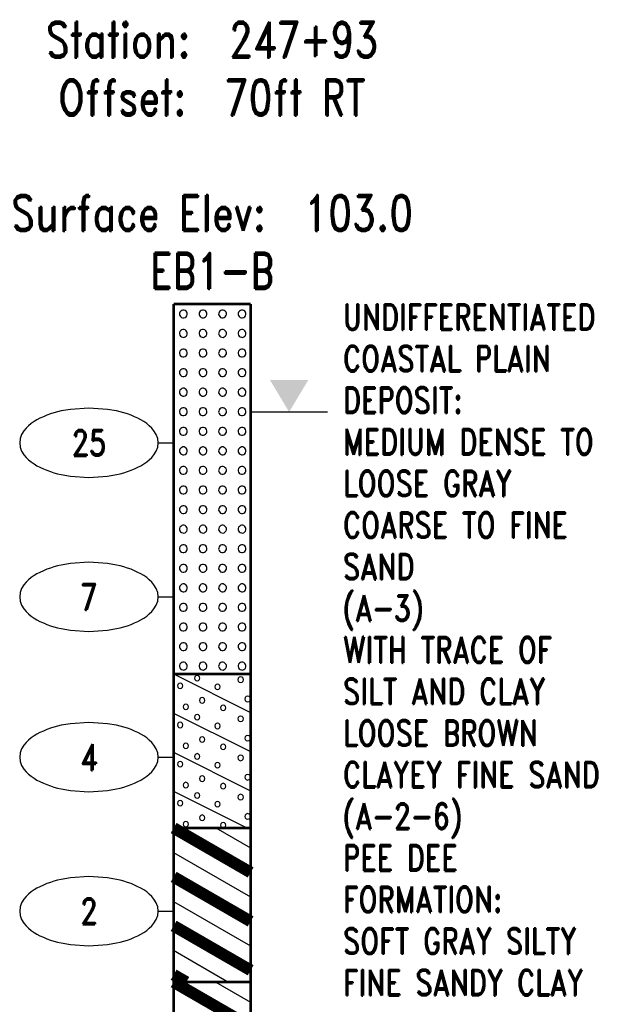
# Model space of a CAD drawing. Extents: x -12 to 875, y 346 to 518.
# Tile 2 of 10: x -12 to 25, y 455 to 518. Entities that reach past the tile are written whole.
import ezdxf
from ezdxf.enums import TextEntityAlignment as Align

# ---------------------------------------------------------------- set-up
doc = ezdxf.new("R2010")
doc.units = 0
doc.linetypes.add('Solid', pattern=[0])
doc.layers.get('0').update_dxf_attribs({"linetype": 'Solid'})
doc.layers.add('EB1-B', color=6, linetype='Solid')
doc.styles.add('ROMAND', font='romand', dxfattribs={"height": 1})

# ---------------------------------------------------------------- blocks, each defined once
blk = doc.blocks.new('DGRFC_NCLEV2')
at = {"color": 7, "linetype": 'Solid'}
blk.add_lwpolyline([(-0.06, 0), (0.06, 0)], dxfattribs=at)
at = {"color": 7}
blk.add_solid([(0, 0), (0.03, 0.05), (0, 0), (-0.03, 0.05)], dxfattribs=at)
blk = doc.blocks.new('DGRFC_NCDOT$NVALUE$ELLIPS')
at = {"color": 7, "linetype": 'Solid'}
blk.add_lwpolyline([(0, -2.5), (1.337, -2.407), (1.998, -2.292), (2.262, -2.231), (2.524, -2.16), (2.783, -2.078), (3.038, -1.985), (3.289, -1.882), (3.536, -1.768), (3.755, -1.657), (3.965, -1.529), (4.165, -1.386), (4.353, -1.227), (4.528, -1.054), (4.689, -0.869), (4.858, -0.606), (4.964, -0.311), (5, 0), (4.964, 0.311), (4.858, 0.606), (4.689, 0.869), (4.528, 1.054), (4.353, 1.227), (4.165, 1.386), (3.965, 1.529), (3.755, 1.657), (3.536, 1.768), (3.289, 1.882), (3.038, 1.985), (2.783, 2.078), (2.524, 2.16), (2.262, 2.231), (1.998, 2.292), (1.337, 2.407), (0, 2.5), (-1.337, 2.407), (-1.998, 2.292), (-2.262, 2.231), (-2.524, 2.16), (-2.783, 2.078), (-3.038, 1.985), (-3.289, 1.882), (-3.536, 1.768), (-3.755, 1.657), (-3.965, 1.529), (-4.165, 1.386), (-4.353, 1.227), (-4.528, 1.054), (-4.689, 0.869), (-4.858, 0.606), (-4.964, 0.311), (-5, 0), (-4.964, -0.311), (-4.858, -0.606), (-4.689, -0.869), (-4.528, -1.054), (-4.353, -1.227), (-4.165, -1.386), (-3.965, -1.529), (-3.755, -1.657), (-3.536, -1.768), (-3.289, -1.882), (-3.038, -1.985), (-2.783, -2.078), (-2.524, -2.16), (-2.262, -2.231), (-1.998, -2.292), (-1.337, -2.407), (0, -2.5)], dxfattribs=at)

msp = doc.modelspace()

# ---------------------------------------------------------------- linework, layer by layer
at = {"layer": 'EB1-B', "color": 7, "linetype": 'Solid', "const_width": 0.178}
for points in [[(-2.5, 500), (-2.5, 476)], [(-2.5, 500), (2.5, 500)], [(2.5, 476), (2.5, 500)], [(-2.5, 476), (2.5, 476)], [(-2.5, 476), (-2.5, 466)], [(2.5, 466), (2.5, 476)], [(-2.5, 466), (2.5, 466)], [(-2.5, 466), (-2.5, 456)], [(2.5, 456), (2.5, 466)], [(-2.5, 456), (2.5, 456)], [(-2.5, 456), (-2.5, 406)], [(2.5, 406), (2.5, 456)]]:
    msp.add_lwpolyline(points, dxfattribs=at)
at = {"layer": 'EB1-B', "color": 2, "linetype": 'Solid'}
for points in [[(-1.611, 499.365), (-1.614, 499.405), (-1.638, 499.48), (-1.684, 499.544), (-1.748, 499.591), (-1.823, 499.616), (-1.902, 499.616), (-1.978, 499.593), (-2.042, 499.547), (-2.09, 499.484), (-2.115, 499.409), (-2.117, 499.33), (-2.094, 499.254), (-2.049, 499.189), (-1.986, 499.141), (-1.911, 499.115), (-1.832, 499.113), (-1.756, 499.135), (-1.691, 499.18), (-1.642, 499.242), (-1.615, 499.317), (-1.611, 499.365)], [(-0.341, 499.365), (-0.344, 499.405), (-0.368, 499.48), (-0.414, 499.544), (-0.478, 499.591), (-0.553, 499.616), (-0.632, 499.616), (-0.708, 499.593), (-0.772, 499.547), (-0.82, 499.484), (-0.845, 499.409), (-0.847, 499.33), (-0.824, 499.254), (-0.779, 499.189), (-0.716, 499.141), (-0.641, 499.115), (-0.562, 499.113), (-0.486, 499.135), (-0.421, 499.18), (-0.372, 499.242), (-0.345, 499.317), (-0.341, 499.365)], [(0.929, 499.365), (0.926, 499.405), (0.902, 499.48), (0.856, 499.544), (0.792, 499.591), (0.717, 499.616), (0.638, 499.616), (0.562, 499.593), (0.498, 499.547), (0.45, 499.484), (0.425, 499.409), (0.423, 499.33), (0.446, 499.254), (0.491, 499.189), (0.554, 499.141), (0.629, 499.115), (0.708, 499.113), (0.784, 499.135), (0.849, 499.18), (0.898, 499.242), (0.925, 499.317), (0.929, 499.365)], [(2.199, 499.365), (2.196, 499.405), (2.172, 499.48), (2.126, 499.544), (2.062, 499.591), (1.987, 499.616), (1.908, 499.616), (1.832, 499.593), (1.768, 499.547), (1.72, 499.484), (1.695, 499.409), (1.693, 499.33), (1.716, 499.254), (1.761, 499.189), (1.824, 499.141), (1.899, 499.115), (1.978, 499.113), (2.054, 499.135), (2.119, 499.18), (2.168, 499.242), (2.195, 499.317), (2.199, 499.365)], [(-1.611, 498.095), (-1.614, 498.135), (-1.638, 498.21), (-1.684, 498.274), (-1.748, 498.321), (-1.823, 498.346), (-1.902, 498.346), (-1.978, 498.323), (-2.042, 498.277), (-2.09, 498.214), (-2.115, 498.139), (-2.117, 498.06), (-2.094, 497.984), (-2.049, 497.919), (-1.986, 497.871), (-1.911, 497.845), (-1.832, 497.843), (-1.756, 497.865), (-1.691, 497.91), (-1.642, 497.972), (-1.615, 498.047), (-1.611, 498.095)], [(-0.341, 498.095), (-0.344, 498.135), (-0.368, 498.21), (-0.414, 498.274), (-0.478, 498.321), (-0.553, 498.346), (-0.632, 498.346), (-0.708, 498.323), (-0.772, 498.277), (-0.82, 498.214), (-0.845, 498.139), (-0.847, 498.06), (-0.824, 497.984), (-0.779, 497.919), (-0.716, 497.871), (-0.641, 497.845), (-0.562, 497.843), (-0.486, 497.865), (-0.421, 497.91), (-0.372, 497.972), (-0.345, 498.047), (-0.341, 498.095)], [(0.929, 498.095), (0.926, 498.135), (0.902, 498.21), (0.856, 498.274), (0.792, 498.321), (0.717, 498.346), (0.638, 498.346), (0.562, 498.323), (0.498, 498.277), (0.45, 498.214), (0.425, 498.139), (0.423, 498.06), (0.446, 497.984), (0.491, 497.919), (0.554, 497.871), (0.629, 497.845), (0.708, 497.843), (0.784, 497.865), (0.849, 497.91), (0.898, 497.972), (0.925, 498.047), (0.929, 498.095)], [(2.199, 498.095), (2.196, 498.135), (2.172, 498.21), (2.126, 498.274), (2.062, 498.321), (1.987, 498.346), (1.908, 498.346), (1.832, 498.323), (1.768, 498.277), (1.72, 498.214), (1.695, 498.139), (1.693, 498.06), (1.716, 497.984), (1.761, 497.919), (1.824, 497.871), (1.899, 497.845), (1.978, 497.843), (2.054, 497.865), (2.119, 497.91), (2.168, 497.972), (2.195, 498.047), (2.199, 498.095)], [(-1.611, 496.825), (-1.614, 496.865), (-1.638, 496.94), (-1.684, 497.004), (-1.748, 497.051), (-1.823, 497.076), (-1.902, 497.076), (-1.978, 497.053), (-2.042, 497.007), (-2.09, 496.944), (-2.115, 496.869), (-2.117, 496.79), (-2.094, 496.714), (-2.049, 496.649), (-1.986, 496.601), (-1.911, 496.575), (-1.832, 496.573), (-1.756, 496.595), (-1.691, 496.64), (-1.642, 496.702), (-1.615, 496.777), (-1.611, 496.825)], [(-0.341, 496.825), (-0.344, 496.865), (-0.368, 496.94), (-0.414, 497.004), (-0.478, 497.051), (-0.553, 497.076), (-0.632, 497.076), (-0.708, 497.053), (-0.772, 497.007), (-0.82, 496.944), (-0.845, 496.869), (-0.847, 496.79), (-0.824, 496.714), (-0.779, 496.649), (-0.716, 496.601), (-0.641, 496.575), (-0.562, 496.573), (-0.486, 496.595), (-0.421, 496.64), (-0.372, 496.702), (-0.345, 496.777), (-0.341, 496.825)], [(0.929, 496.825), (0.926, 496.865), (0.902, 496.94), (0.856, 497.004), (0.792, 497.051), (0.717, 497.076), (0.638, 497.076), (0.562, 497.053), (0.498, 497.007), (0.45, 496.944), (0.425, 496.869), (0.423, 496.79), (0.446, 496.714), (0.491, 496.649), (0.554, 496.601), (0.629, 496.575), (0.708, 496.573), (0.784, 496.595), (0.849, 496.64), (0.898, 496.702), (0.925, 496.777), (0.929, 496.825)], [(2.199, 496.825), (2.196, 496.865), (2.172, 496.94), (2.126, 497.004), (2.062, 497.051), (1.987, 497.076), (1.908, 497.076), (1.832, 497.053), (1.768, 497.007), (1.72, 496.944), (1.695, 496.869), (1.693, 496.79), (1.716, 496.714), (1.761, 496.649), (1.824, 496.601), (1.899, 496.575), (1.978, 496.573), (2.054, 496.595), (2.119, 496.64), (2.168, 496.702), (2.195, 496.777), (2.199, 496.825)], [(-1.611, 495.555), (-1.614, 495.595), (-1.638, 495.67), (-1.684, 495.734), (-1.748, 495.781), (-1.823, 495.806), (-1.902, 495.806), (-1.978, 495.783), (-2.042, 495.737), (-2.09, 495.674), (-2.115, 495.599), (-2.117, 495.52), (-2.094, 495.444), (-2.049, 495.379), (-1.986, 495.331), (-1.911, 495.305), (-1.832, 495.303), (-1.756, 495.325), (-1.691, 495.37), (-1.642, 495.432), (-1.615, 495.507), (-1.611, 495.555)], [(-0.341, 495.555), (-0.344, 495.595), (-0.368, 495.67), (-0.414, 495.734), (-0.478, 495.781), (-0.553, 495.806), (-0.632, 495.806), (-0.708, 495.783), (-0.772, 495.737), (-0.82, 495.674), (-0.845, 495.599), (-0.847, 495.52), (-0.824, 495.444), (-0.779, 495.379), (-0.716, 495.331), (-0.641, 495.305), (-0.562, 495.303), (-0.486, 495.325), (-0.421, 495.37), (-0.372, 495.432), (-0.345, 495.507), (-0.341, 495.555)], [(0.929, 495.555), (0.926, 495.595), (0.902, 495.67), (0.856, 495.734), (0.792, 495.781), (0.717, 495.806), (0.638, 495.806), (0.562, 495.783), (0.498, 495.737), (0.45, 495.674), (0.425, 495.599), (0.423, 495.52), (0.446, 495.444), (0.491, 495.379), (0.554, 495.331), (0.629, 495.305), (0.708, 495.303), (0.784, 495.325), (0.849, 495.37), (0.898, 495.432), (0.925, 495.507), (0.929, 495.555)], [(2.199, 495.555), (2.196, 495.595), (2.172, 495.67), (2.126, 495.734), (2.062, 495.781), (1.987, 495.806), (1.908, 495.806), (1.832, 495.783), (1.768, 495.737), (1.72, 495.674), (1.695, 495.599), (1.693, 495.52), (1.716, 495.444), (1.761, 495.379), (1.824, 495.331), (1.899, 495.305), (1.978, 495.303), (2.054, 495.325), (2.119, 495.37), (2.168, 495.432), (2.195, 495.507), (2.199, 495.555)], [(-1.611, 494.285), (-1.614, 494.325), (-1.638, 494.4), (-1.684, 494.464), (-1.748, 494.511), (-1.823, 494.536), (-1.902, 494.536), (-1.978, 494.513), (-2.042, 494.467), (-2.09, 494.404), (-2.115, 494.329), (-2.117, 494.25), (-2.094, 494.174), (-2.049, 494.109), (-1.986, 494.061), (-1.911, 494.035), (-1.832, 494.033), (-1.756, 494.055), (-1.691, 494.1), (-1.642, 494.162), (-1.615, 494.237), (-1.611, 494.285)], [(-0.341, 494.285), (-0.344, 494.325), (-0.368, 494.4), (-0.414, 494.464), (-0.478, 494.511), (-0.553, 494.536), (-0.632, 494.536), (-0.708, 494.513), (-0.772, 494.467), (-0.82, 494.404), (-0.845, 494.329), (-0.847, 494.25), (-0.824, 494.174), (-0.779, 494.109), (-0.716, 494.061), (-0.641, 494.035), (-0.562, 494.033), (-0.486, 494.055), (-0.421, 494.1), (-0.372, 494.162), (-0.345, 494.237), (-0.341, 494.285)], [(0.929, 494.285), (0.926, 494.325), (0.902, 494.4), (0.856, 494.464), (0.792, 494.511), (0.717, 494.536), (0.638, 494.536), (0.562, 494.513), (0.498, 494.467), (0.45, 494.404), (0.425, 494.329), (0.423, 494.25), (0.446, 494.174), (0.491, 494.109), (0.554, 494.061), (0.629, 494.035), (0.708, 494.033), (0.784, 494.055), (0.849, 494.1), (0.898, 494.162), (0.925, 494.237), (0.929, 494.285)], [(2.199, 494.285), (2.196, 494.325), (2.172, 494.4), (2.126, 494.464), (2.062, 494.511), (1.987, 494.536), (1.908, 494.536), (1.832, 494.513), (1.768, 494.467), (1.72, 494.404), (1.695, 494.329), (1.693, 494.25), (1.716, 494.174), (1.761, 494.109), (1.824, 494.061), (1.899, 494.035), (1.978, 494.033), (2.054, 494.055), (2.119, 494.1), (2.168, 494.162), (2.195, 494.237), (2.199, 494.285)], [(-1.611, 493.015), (-1.614, 493.055), (-1.638, 493.13), (-1.684, 493.194), (-1.748, 493.241), (-1.823, 493.266), (-1.902, 493.266), (-1.978, 493.243), (-2.042, 493.197), (-2.09, 493.134), (-2.115, 493.059), (-2.117, 492.98), (-2.094, 492.904), (-2.049, 492.839), (-1.986, 492.791), (-1.911, 492.765), (-1.832, 492.763), (-1.756, 492.785), (-1.691, 492.83), (-1.642, 492.892), (-1.615, 492.967), (-1.611, 493.015)], [(-0.341, 493.015), (-0.344, 493.055), (-0.368, 493.13), (-0.414, 493.194), (-0.478, 493.241), (-0.553, 493.266), (-0.632, 493.266), (-0.708, 493.243), (-0.772, 493.197), (-0.82, 493.134), (-0.845, 493.059), (-0.847, 492.98), (-0.824, 492.904), (-0.779, 492.839), (-0.716, 492.791), (-0.641, 492.765), (-0.562, 492.763), (-0.486, 492.785), (-0.421, 492.83), (-0.372, 492.892), (-0.345, 492.967), (-0.341, 493.015)], [(0.929, 493.015), (0.926, 493.055), (0.902, 493.13), (0.856, 493.194), (0.792, 493.241), (0.717, 493.266), (0.638, 493.266), (0.562, 493.243), (0.498, 493.197), (0.45, 493.134), (0.425, 493.059), (0.423, 492.98), (0.446, 492.904), (0.491, 492.839), (0.554, 492.791), (0.629, 492.765), (0.708, 492.763), (0.784, 492.785), (0.849, 492.83), (0.898, 492.892), (0.925, 492.967), (0.929, 493.015)], [(2.199, 493.015), (2.196, 493.055), (2.172, 493.13), (2.126, 493.194), (2.062, 493.241), (1.987, 493.266), (1.908, 493.266), (1.832, 493.243), (1.768, 493.197), (1.72, 493.134), (1.695, 493.059), (1.693, 492.98), (1.716, 492.904), (1.761, 492.839), (1.824, 492.791), (1.899, 492.765), (1.978, 492.763), (2.054, 492.785), (2.119, 492.83), (2.168, 492.892), (2.195, 492.967), (2.199, 493.015)], [(-1.611, 491.745), (-1.614, 491.785), (-1.638, 491.86), (-1.684, 491.924), (-1.748, 491.971), (-1.823, 491.996), (-1.902, 491.996), (-1.978, 491.973), (-2.042, 491.927), (-2.09, 491.864), (-2.115, 491.789), (-2.117, 491.71), (-2.094, 491.634), (-2.049, 491.569), (-1.986, 491.521), (-1.911, 491.495), (-1.832, 491.493), (-1.756, 491.515), (-1.691, 491.56), (-1.642, 491.622), (-1.615, 491.697), (-1.611, 491.745)], [(-0.341, 491.745), (-0.344, 491.785), (-0.368, 491.86), (-0.414, 491.924), (-0.478, 491.971), (-0.553, 491.996), (-0.632, 491.996), (-0.708, 491.973), (-0.772, 491.927), (-0.82, 491.864), (-0.845, 491.789), (-0.847, 491.71), (-0.824, 491.634), (-0.779, 491.569), (-0.716, 491.521), (-0.641, 491.495), (-0.562, 491.493), (-0.486, 491.515), (-0.421, 491.56), (-0.372, 491.622), (-0.345, 491.697), (-0.341, 491.745)], [(0.929, 491.745), (0.926, 491.785), (0.902, 491.86), (0.856, 491.924), (0.792, 491.971), (0.717, 491.996), (0.638, 491.996), (0.562, 491.973), (0.498, 491.927), (0.45, 491.864), (0.425, 491.789), (0.423, 491.71), (0.446, 491.634), (0.491, 491.569), (0.554, 491.521), (0.629, 491.495), (0.708, 491.493), (0.784, 491.515), (0.849, 491.56), (0.898, 491.622), (0.925, 491.697), (0.929, 491.745)], [(2.199, 491.745), (2.196, 491.785), (2.172, 491.86), (2.126, 491.924), (2.062, 491.971), (1.987, 491.996), (1.908, 491.996), (1.832, 491.973), (1.768, 491.927), (1.72, 491.864), (1.695, 491.789), (1.693, 491.71), (1.716, 491.634), (1.761, 491.569), (1.824, 491.521), (1.899, 491.495), (1.978, 491.493), (2.054, 491.515), (2.119, 491.56), (2.168, 491.622), (2.195, 491.697), (2.199, 491.745)], [(-1.611, 490.475), (-1.614, 490.515), (-1.638, 490.59), (-1.684, 490.654), (-1.748, 490.701), (-1.823, 490.726), (-1.902, 490.726), (-1.978, 490.703), (-2.042, 490.657), (-2.09, 490.594), (-2.115, 490.519), (-2.117, 490.44), (-2.094, 490.364), (-2.049, 490.299), (-1.986, 490.251), (-1.911, 490.225), (-1.832, 490.223), (-1.756, 490.245), (-1.691, 490.29), (-1.642, 490.352), (-1.615, 490.427), (-1.611, 490.475)], [(-0.341, 490.475), (-0.344, 490.515), (-0.368, 490.59), (-0.414, 490.654), (-0.478, 490.701), (-0.553, 490.726), (-0.632, 490.726), (-0.708, 490.703), (-0.772, 490.657), (-0.82, 490.594), (-0.845, 490.519), (-0.847, 490.44), (-0.824, 490.364), (-0.779, 490.299), (-0.716, 490.251), (-0.641, 490.225), (-0.562, 490.223), (-0.486, 490.245), (-0.421, 490.29), (-0.372, 490.352), (-0.345, 490.427), (-0.341, 490.475)], [(0.929, 490.475), (0.926, 490.515), (0.902, 490.59), (0.856, 490.654), (0.792, 490.701), (0.717, 490.726), (0.638, 490.726), (0.562, 490.703), (0.498, 490.657), (0.45, 490.594), (0.425, 490.519), (0.423, 490.44), (0.446, 490.364), (0.491, 490.299), (0.554, 490.251), (0.629, 490.225), (0.708, 490.223), (0.784, 490.245), (0.849, 490.29), (0.898, 490.352), (0.925, 490.427), (0.929, 490.475)], [(2.199, 490.475), (2.196, 490.515), (2.172, 490.59), (2.126, 490.654), (2.062, 490.701), (1.987, 490.726), (1.908, 490.726), (1.832, 490.703), (1.768, 490.657), (1.72, 490.594), (1.695, 490.519), (1.693, 490.44), (1.716, 490.364), (1.761, 490.299), (1.824, 490.251), (1.899, 490.225), (1.978, 490.223), (2.054, 490.245), (2.119, 490.29), (2.168, 490.352), (2.195, 490.427), (2.199, 490.475)], [(-1.611, 489.205), (-1.614, 489.245), (-1.638, 489.32), (-1.684, 489.384), (-1.748, 489.431), (-1.823, 489.456), (-1.902, 489.456), (-1.978, 489.433), (-2.042, 489.387), (-2.09, 489.324), (-2.115, 489.249), (-2.117, 489.17), (-2.094, 489.094), (-2.049, 489.029), (-1.986, 488.981), (-1.911, 488.955), (-1.832, 488.953), (-1.756, 488.975), (-1.691, 489.02), (-1.642, 489.082), (-1.615, 489.157), (-1.611, 489.205)], [(-0.341, 489.205), (-0.344, 489.245), (-0.368, 489.32), (-0.414, 489.384), (-0.478, 489.431), (-0.553, 489.456), (-0.632, 489.456), (-0.708, 489.433), (-0.772, 489.387), (-0.82, 489.324), (-0.845, 489.249), (-0.847, 489.17), (-0.824, 489.094), (-0.779, 489.029), (-0.716, 488.981), (-0.641, 488.955), (-0.562, 488.953), (-0.486, 488.975), (-0.421, 489.02), (-0.372, 489.082), (-0.345, 489.157), (-0.341, 489.205)], [(0.929, 489.205), (0.926, 489.245), (0.902, 489.32), (0.856, 489.384), (0.792, 489.431), (0.717, 489.456), (0.638, 489.456), (0.562, 489.433), (0.498, 489.387), (0.45, 489.324), (0.425, 489.249), (0.423, 489.17), (0.446, 489.094), (0.491, 489.029), (0.554, 488.981), (0.629, 488.955), (0.708, 488.953), (0.784, 488.975), (0.849, 489.02), (0.898, 489.082), (0.925, 489.157), (0.929, 489.205)], [(2.199, 489.205), (2.196, 489.245), (2.172, 489.32), (2.126, 489.384), (2.062, 489.431), (1.987, 489.456), (1.908, 489.456), (1.832, 489.433), (1.768, 489.387), (1.72, 489.324), (1.695, 489.249), (1.693, 489.17), (1.716, 489.094), (1.761, 489.029), (1.824, 488.981), (1.899, 488.955), (1.978, 488.953), (2.054, 488.975), (2.119, 489.02), (2.168, 489.082), (2.195, 489.157), (2.199, 489.205)], [(-1.611, 487.935), (-1.614, 487.975), (-1.638, 488.05), (-1.684, 488.114), (-1.748, 488.161), (-1.823, 488.186), (-1.902, 488.186), (-1.978, 488.163), (-2.042, 488.117), (-2.09, 488.054), (-2.115, 487.979), (-2.117, 487.9), (-2.094, 487.824), (-2.049, 487.759), (-1.986, 487.711), (-1.911, 487.685), (-1.832, 487.683), (-1.756, 487.705), (-1.691, 487.75), (-1.642, 487.812), (-1.615, 487.887), (-1.611, 487.935)], [(-0.341, 487.935), (-0.344, 487.975), (-0.368, 488.05), (-0.414, 488.114), (-0.478, 488.161), (-0.553, 488.186), (-0.632, 488.186), (-0.708, 488.163), (-0.772, 488.117), (-0.82, 488.054), (-0.845, 487.979), (-0.847, 487.9), (-0.824, 487.824), (-0.779, 487.759), (-0.716, 487.711), (-0.641, 487.685), (-0.562, 487.683), (-0.486, 487.705), (-0.421, 487.75), (-0.372, 487.812), (-0.345, 487.887), (-0.341, 487.935)], [(0.929, 487.935), (0.926, 487.975), (0.902, 488.05), (0.856, 488.114), (0.792, 488.161), (0.717, 488.186), (0.638, 488.186), (0.562, 488.163), (0.498, 488.117), (0.45, 488.054), (0.425, 487.979), (0.423, 487.9), (0.446, 487.824), (0.491, 487.759), (0.554, 487.711), (0.629, 487.685), (0.708, 487.683), (0.784, 487.705), (0.849, 487.75), (0.898, 487.812), (0.925, 487.887), (0.929, 487.935)], [(2.199, 487.935), (2.196, 487.975), (2.172, 488.05), (2.126, 488.114), (2.062, 488.161), (1.987, 488.186), (1.908, 488.186), (1.832, 488.163), (1.768, 488.117), (1.72, 488.054), (1.695, 487.979), (1.693, 487.9), (1.716, 487.824), (1.761, 487.759), (1.824, 487.711), (1.899, 487.685), (1.978, 487.683), (2.054, 487.705), (2.119, 487.75), (2.168, 487.812), (2.195, 487.887), (2.199, 487.935)], [(-1.611, 486.665), (-1.614, 486.705), (-1.638, 486.78), (-1.684, 486.844), (-1.748, 486.891), (-1.823, 486.916), (-1.902, 486.916), (-1.978, 486.893), (-2.042, 486.847), (-2.09, 486.784), (-2.115, 486.709), (-2.117, 486.63), (-2.094, 486.554), (-2.049, 486.489), (-1.986, 486.441), (-1.911, 486.415), (-1.832, 486.413), (-1.756, 486.435), (-1.691, 486.48), (-1.642, 486.542), (-1.615, 486.617), (-1.611, 486.665)], [(-0.341, 486.665), (-0.344, 486.705), (-0.368, 486.78), (-0.414, 486.844), (-0.478, 486.891), (-0.553, 486.916), (-0.632, 486.916), (-0.708, 486.893), (-0.772, 486.847), (-0.82, 486.784), (-0.845, 486.709), (-0.847, 486.63), (-0.824, 486.554), (-0.779, 486.489), (-0.716, 486.441), (-0.641, 486.415), (-0.562, 486.413), (-0.486, 486.435), (-0.421, 486.48), (-0.372, 486.542), (-0.345, 486.617), (-0.341, 486.665)], [(0.929, 486.665), (0.926, 486.705), (0.902, 486.78), (0.856, 486.844), (0.792, 486.891), (0.717, 486.916), (0.638, 486.916), (0.562, 486.893), (0.498, 486.847), (0.45, 486.784), (0.425, 486.709), (0.423, 486.63), (0.446, 486.554), (0.491, 486.489), (0.554, 486.441), (0.629, 486.415), (0.708, 486.413), (0.784, 486.435), (0.849, 486.48), (0.898, 486.542), (0.925, 486.617), (0.929, 486.665)], [(2.199, 486.665), (2.196, 486.705), (2.172, 486.78), (2.126, 486.844), (2.062, 486.891), (1.987, 486.916), (1.908, 486.916), (1.832, 486.893), (1.768, 486.847), (1.72, 486.784), (1.695, 486.709), (1.693, 486.63), (1.716, 486.554), (1.761, 486.489), (1.824, 486.441), (1.899, 486.415), (1.978, 486.413), (2.054, 486.435), (2.119, 486.48), (2.168, 486.542), (2.195, 486.617), (2.199, 486.665)], [(-1.611, 485.395), (-1.614, 485.435), (-1.638, 485.51), (-1.684, 485.574), (-1.748, 485.621), (-1.823, 485.646), (-1.902, 485.646), (-1.978, 485.623), (-2.042, 485.577), (-2.09, 485.514), (-2.115, 485.439), (-2.117, 485.36), (-2.094, 485.284), (-2.049, 485.219), (-1.986, 485.171), (-1.911, 485.145), (-1.832, 485.143), (-1.756, 485.165), (-1.691, 485.21), (-1.642, 485.272), (-1.615, 485.347), (-1.611, 485.395)], [(-0.341, 485.395), (-0.344, 485.435), (-0.368, 485.51), (-0.414, 485.574), (-0.478, 485.621), (-0.553, 485.646), (-0.632, 485.646), (-0.708, 485.623), (-0.772, 485.577), (-0.82, 485.514), (-0.845, 485.439), (-0.847, 485.36), (-0.824, 485.284), (-0.779, 485.219), (-0.716, 485.171), (-0.641, 485.145), (-0.562, 485.143), (-0.486, 485.165), (-0.421, 485.21), (-0.372, 485.272), (-0.345, 485.347), (-0.341, 485.395)], [(0.929, 485.395), (0.926, 485.435), (0.902, 485.51), (0.856, 485.574), (0.792, 485.621), (0.717, 485.646), (0.638, 485.646), (0.562, 485.623), (0.498, 485.577), (0.45, 485.514), (0.425, 485.439), (0.423, 485.36), (0.446, 485.284), (0.491, 485.219), (0.554, 485.171), (0.629, 485.145), (0.708, 485.143), (0.784, 485.165), (0.849, 485.21), (0.898, 485.272), (0.925, 485.347), (0.929, 485.395)], [(2.199, 485.395), (2.196, 485.435), (2.172, 485.51), (2.126, 485.574), (2.062, 485.621), (1.987, 485.646), (1.908, 485.646), (1.832, 485.623), (1.768, 485.577), (1.72, 485.514), (1.695, 485.439), (1.693, 485.36), (1.716, 485.284), (1.761, 485.219), (1.824, 485.171), (1.899, 485.145), (1.978, 485.143), (2.054, 485.165), (2.119, 485.21), (2.168, 485.272), (2.195, 485.347), (2.199, 485.395)], [(-1.611, 484.125), (-1.614, 484.165), (-1.638, 484.24), (-1.684, 484.304), (-1.748, 484.351), (-1.823, 484.376), (-1.902, 484.376), (-1.978, 484.353), (-2.042, 484.307), (-2.09, 484.244), (-2.115, 484.169), (-2.117, 484.09), (-2.094, 484.014), (-2.049, 483.949), (-1.986, 483.901), (-1.911, 483.875), (-1.832, 483.873), (-1.756, 483.895), (-1.691, 483.94), (-1.642, 484.002), (-1.615, 484.077), (-1.611, 484.125)], [(-0.341, 484.125), (-0.344, 484.165), (-0.368, 484.24), (-0.414, 484.304), (-0.478, 484.351), (-0.553, 484.376), (-0.632, 484.376), (-0.708, 484.353), (-0.772, 484.307), (-0.82, 484.244), (-0.845, 484.169), (-0.847, 484.09), (-0.824, 484.014), (-0.779, 483.949), (-0.716, 483.901), (-0.641, 483.875), (-0.562, 483.873), (-0.486, 483.895), (-0.421, 483.94), (-0.372, 484.002), (-0.345, 484.077), (-0.341, 484.125)], [(0.929, 484.125), (0.926, 484.165), (0.902, 484.24), (0.856, 484.304), (0.792, 484.351), (0.717, 484.376), (0.638, 484.376), (0.562, 484.353), (0.498, 484.307), (0.45, 484.244), (0.425, 484.169), (0.423, 484.09), (0.446, 484.014), (0.491, 483.949), (0.554, 483.901), (0.629, 483.875), (0.708, 483.873), (0.784, 483.895), (0.849, 483.94), (0.898, 484.002), (0.925, 484.077), (0.929, 484.125)], [(2.199, 484.125), (2.196, 484.165), (2.172, 484.24), (2.126, 484.304), (2.062, 484.351), (1.987, 484.376), (1.908, 484.376), (1.832, 484.353), (1.768, 484.307), (1.72, 484.244), (1.695, 484.169), (1.693, 484.09), (1.716, 484.014), (1.761, 483.949), (1.824, 483.901), (1.899, 483.875), (1.978, 483.873), (2.054, 483.895), (2.119, 483.94), (2.168, 484.002), (2.195, 484.077), (2.199, 484.125)], [(-1.611, 482.855), (-1.614, 482.895), (-1.638, 482.97), (-1.684, 483.034), (-1.748, 483.081), (-1.823, 483.106), (-1.902, 483.106), (-1.978, 483.083), (-2.042, 483.037), (-2.09, 482.974), (-2.115, 482.899), (-2.117, 482.82), (-2.094, 482.744), (-2.049, 482.679), (-1.986, 482.631), (-1.911, 482.605), (-1.832, 482.603), (-1.756, 482.625), (-1.691, 482.67), (-1.642, 482.732), (-1.615, 482.807), (-1.611, 482.855)], [(-0.341, 482.855), (-0.344, 482.895), (-0.368, 482.97), (-0.414, 483.034), (-0.478, 483.081), (-0.553, 483.106), (-0.632, 483.106), (-0.708, 483.083), (-0.772, 483.037), (-0.82, 482.974), (-0.845, 482.899), (-0.847, 482.82), (-0.824, 482.744), (-0.779, 482.679), (-0.716, 482.631), (-0.641, 482.605), (-0.562, 482.603), (-0.486, 482.625), (-0.421, 482.67), (-0.372, 482.732), (-0.345, 482.807), (-0.341, 482.855)], [(0.929, 482.855), (0.926, 482.895), (0.902, 482.97), (0.856, 483.034), (0.792, 483.081), (0.717, 483.106), (0.638, 483.106), (0.562, 483.083), (0.498, 483.037), (0.45, 482.974), (0.425, 482.899), (0.423, 482.82), (0.446, 482.744), (0.491, 482.679), (0.554, 482.631), (0.629, 482.605), (0.708, 482.603), (0.784, 482.625), (0.849, 482.67), (0.898, 482.732), (0.925, 482.807), (0.929, 482.855)], [(2.199, 482.855), (2.196, 482.895), (2.172, 482.97), (2.126, 483.034), (2.062, 483.081), (1.987, 483.106), (1.908, 483.106), (1.832, 483.083), (1.768, 483.037), (1.72, 482.974), (1.695, 482.899), (1.693, 482.82), (1.716, 482.744), (1.761, 482.679), (1.824, 482.631), (1.899, 482.605), (1.978, 482.603), (2.054, 482.625), (2.119, 482.67), (2.168, 482.732), (2.195, 482.807), (2.199, 482.855)], [(-1.611, 481.585), (-1.614, 481.625), (-1.638, 481.7), (-1.684, 481.764), (-1.748, 481.811), (-1.823, 481.836), (-1.902, 481.836), (-1.978, 481.813), (-2.042, 481.767), (-2.09, 481.704), (-2.115, 481.629), (-2.117, 481.55), (-2.094, 481.474), (-2.049, 481.409), (-1.986, 481.361), (-1.911, 481.335), (-1.832, 481.333), (-1.756, 481.355), (-1.691, 481.4), (-1.642, 481.462), (-1.615, 481.537), (-1.611, 481.585)], [(-0.341, 481.585), (-0.344, 481.625), (-0.368, 481.7), (-0.414, 481.764), (-0.478, 481.811), (-0.553, 481.836), (-0.632, 481.836), (-0.708, 481.813), (-0.772, 481.767), (-0.82, 481.704), (-0.845, 481.629), (-0.847, 481.55), (-0.824, 481.474), (-0.779, 481.409), (-0.716, 481.361), (-0.641, 481.335), (-0.562, 481.333), (-0.486, 481.355), (-0.421, 481.4), (-0.372, 481.462), (-0.345, 481.537), (-0.341, 481.585)], [(0.929, 481.585), (0.926, 481.625), (0.902, 481.7), (0.856, 481.764), (0.792, 481.811), (0.717, 481.836), (0.638, 481.836), (0.562, 481.813), (0.498, 481.767), (0.45, 481.704), (0.425, 481.629), (0.423, 481.55), (0.446, 481.474), (0.491, 481.409), (0.554, 481.361), (0.629, 481.335), (0.708, 481.333), (0.784, 481.355), (0.849, 481.4), (0.898, 481.462), (0.925, 481.537), (0.929, 481.585)], [(2.199, 481.585), (2.196, 481.625), (2.172, 481.7), (2.126, 481.764), (2.062, 481.811), (1.987, 481.836), (1.908, 481.836), (1.832, 481.813), (1.768, 481.767), (1.72, 481.704), (1.695, 481.629), (1.693, 481.55), (1.716, 481.474), (1.761, 481.409), (1.824, 481.361), (1.899, 481.335), (1.978, 481.333), (2.054, 481.355), (2.119, 481.4), (2.168, 481.462), (2.195, 481.537), (2.199, 481.585)], [(-1.611, 480.315), (-1.614, 480.355), (-1.638, 480.43), (-1.684, 480.494), (-1.748, 480.541), (-1.823, 480.566), (-1.902, 480.566), (-1.978, 480.543), (-2.042, 480.497), (-2.09, 480.434), (-2.115, 480.359), (-2.117, 480.28), (-2.094, 480.204), (-2.049, 480.139), (-1.986, 480.091), (-1.911, 480.065), (-1.832, 480.063), (-1.756, 480.085), (-1.691, 480.13), (-1.642, 480.192), (-1.615, 480.267), (-1.611, 480.315)], [(-0.341, 480.315), (-0.344, 480.355), (-0.368, 480.43), (-0.414, 480.494), (-0.478, 480.541), (-0.553, 480.566), (-0.632, 480.566), (-0.708, 480.543), (-0.772, 480.497), (-0.82, 480.434), (-0.845, 480.359), (-0.847, 480.28), (-0.824, 480.204), (-0.779, 480.139), (-0.716, 480.091), (-0.641, 480.065), (-0.562, 480.063), (-0.486, 480.085), (-0.421, 480.13), (-0.372, 480.192), (-0.345, 480.267), (-0.341, 480.315)], [(0.929, 480.315), (0.926, 480.355), (0.902, 480.43), (0.856, 480.494), (0.792, 480.541), (0.717, 480.566), (0.638, 480.566), (0.562, 480.543), (0.498, 480.497), (0.45, 480.434), (0.425, 480.359), (0.423, 480.28), (0.446, 480.204), (0.491, 480.139), (0.554, 480.091), (0.629, 480.065), (0.708, 480.063), (0.784, 480.085), (0.849, 480.13), (0.898, 480.192), (0.925, 480.267), (0.929, 480.315)], [(2.199, 480.315), (2.196, 480.355), (2.172, 480.43), (2.126, 480.494), (2.062, 480.541), (1.987, 480.566), (1.908, 480.566), (1.832, 480.543), (1.768, 480.497), (1.72, 480.434), (1.695, 480.359), (1.693, 480.28), (1.716, 480.204), (1.761, 480.139), (1.824, 480.091), (1.899, 480.065), (1.978, 480.063), (2.054, 480.085), (2.119, 480.13), (2.168, 480.192), (2.195, 480.267), (2.199, 480.315)], [(-1.611, 479.045), (-1.614, 479.085), (-1.638, 479.16), (-1.684, 479.224), (-1.748, 479.271), (-1.823, 479.296), (-1.902, 479.296), (-1.978, 479.273), (-2.042, 479.227), (-2.09, 479.164), (-2.115, 479.089), (-2.117, 479.01), (-2.094, 478.934), (-2.049, 478.869), (-1.986, 478.821), (-1.911, 478.795), (-1.832, 478.793), (-1.756, 478.815), (-1.691, 478.86), (-1.642, 478.922), (-1.615, 478.997), (-1.611, 479.045)], [(-0.341, 479.045), (-0.344, 479.085), (-0.368, 479.16), (-0.414, 479.224), (-0.478, 479.271), (-0.553, 479.296), (-0.632, 479.296), (-0.708, 479.273), (-0.772, 479.227), (-0.82, 479.164), (-0.845, 479.089), (-0.847, 479.01), (-0.824, 478.934), (-0.779, 478.869), (-0.716, 478.821), (-0.641, 478.795), (-0.562, 478.793), (-0.486, 478.815), (-0.421, 478.86), (-0.372, 478.922), (-0.345, 478.997), (-0.341, 479.045)], [(0.929, 479.045), (0.926, 479.085), (0.902, 479.16), (0.856, 479.224), (0.792, 479.271), (0.717, 479.296), (0.638, 479.296), (0.562, 479.273), (0.498, 479.227), (0.45, 479.164), (0.425, 479.089), (0.423, 479.01), (0.446, 478.934), (0.491, 478.869), (0.554, 478.821), (0.629, 478.795), (0.708, 478.793), (0.784, 478.815), (0.849, 478.86), (0.898, 478.922), (0.925, 478.997), (0.929, 479.045)], [(2.199, 479.045), (2.196, 479.085), (2.172, 479.16), (2.126, 479.224), (2.062, 479.271), (1.987, 479.296), (1.908, 479.296), (1.832, 479.273), (1.768, 479.227), (1.72, 479.164), (1.695, 479.089), (1.693, 479.01), (1.716, 478.934), (1.761, 478.869), (1.824, 478.821), (1.899, 478.795), (1.978, 478.793), (2.054, 478.815), (2.119, 478.86), (2.168, 478.922), (2.195, 478.997), (2.199, 479.045)], [(-1.611, 477.775), (-1.614, 477.815), (-1.638, 477.89), (-1.684, 477.954), (-1.748, 478.001), (-1.823, 478.026), (-1.902, 478.026), (-1.978, 478.003), (-2.042, 477.957), (-2.09, 477.894), (-2.115, 477.819), (-2.117, 477.74), (-2.094, 477.664), (-2.049, 477.599), (-1.986, 477.551), (-1.911, 477.525), (-1.832, 477.523), (-1.756, 477.545), (-1.691, 477.59), (-1.642, 477.652), (-1.615, 477.727), (-1.611, 477.775)], [(-0.341, 477.775), (-0.344, 477.815), (-0.368, 477.89), (-0.414, 477.954), (-0.478, 478.001), (-0.553, 478.026), (-0.632, 478.026), (-0.708, 478.003), (-0.772, 477.957), (-0.82, 477.894), (-0.845, 477.819), (-0.847, 477.74), (-0.824, 477.664), (-0.779, 477.599), (-0.716, 477.551), (-0.641, 477.525), (-0.562, 477.523), (-0.486, 477.545), (-0.421, 477.59), (-0.372, 477.652), (-0.345, 477.727), (-0.341, 477.775)], [(0.929, 477.775), (0.926, 477.815), (0.902, 477.89), (0.856, 477.954), (0.792, 478.001), (0.717, 478.026), (0.638, 478.026), (0.562, 478.003), (0.498, 477.957), (0.45, 477.894), (0.425, 477.819), (0.423, 477.74), (0.446, 477.664), (0.491, 477.599), (0.554, 477.551), (0.629, 477.525), (0.708, 477.523), (0.784, 477.545), (0.849, 477.59), (0.898, 477.652), (0.925, 477.727), (0.929, 477.775)], [(2.199, 477.775), (2.196, 477.815), (2.172, 477.89), (2.126, 477.954), (2.062, 478.001), (1.987, 478.026), (1.908, 478.026), (1.832, 478.003), (1.768, 477.957), (1.72, 477.894), (1.695, 477.819), (1.693, 477.74), (1.716, 477.664), (1.761, 477.599), (1.824, 477.551), (1.899, 477.525), (1.978, 477.523), (2.054, 477.545), (2.119, 477.59), (2.168, 477.652), (2.195, 477.727), (2.199, 477.775)], [(-1.611, 476.505), (-1.614, 476.545), (-1.638, 476.62), (-1.684, 476.684), (-1.748, 476.731), (-1.823, 476.756), (-1.902, 476.756), (-1.978, 476.733), (-2.042, 476.687), (-2.09, 476.624), (-2.115, 476.549), (-2.117, 476.47), (-2.094, 476.394), (-2.049, 476.329), (-1.986, 476.281), (-1.911, 476.255), (-1.832, 476.253), (-1.756, 476.275), (-1.691, 476.32), (-1.642, 476.382), (-1.615, 476.457), (-1.611, 476.505)], [(-0.341, 476.505), (-0.344, 476.545), (-0.368, 476.62), (-0.414, 476.684), (-0.478, 476.731), (-0.553, 476.756), (-0.632, 476.756), (-0.708, 476.733), (-0.772, 476.687), (-0.82, 476.624), (-0.845, 476.549), (-0.847, 476.47), (-0.824, 476.394), (-0.779, 476.329), (-0.716, 476.281), (-0.641, 476.255), (-0.562, 476.253), (-0.486, 476.275), (-0.421, 476.32), (-0.372, 476.382), (-0.345, 476.457), (-0.341, 476.505)], [(0.929, 476.505), (0.926, 476.545), (0.902, 476.62), (0.856, 476.684), (0.792, 476.731), (0.717, 476.756), (0.638, 476.756), (0.562, 476.733), (0.498, 476.687), (0.45, 476.624), (0.425, 476.549), (0.423, 476.47), (0.446, 476.394), (0.491, 476.329), (0.554, 476.281), (0.629, 476.255), (0.708, 476.253), (0.784, 476.275), (0.849, 476.32), (0.898, 476.382), (0.925, 476.457), (0.929, 476.505)], [(2.199, 476.505), (2.196, 476.545), (2.172, 476.62), (2.126, 476.684), (2.062, 476.731), (1.987, 476.756), (1.908, 476.756), (1.832, 476.733), (1.768, 476.687), (1.72, 476.624), (1.695, 476.549), (1.693, 476.47), (1.716, 476.394), (1.761, 476.329), (1.824, 476.281), (1.899, 476.255), (1.978, 476.253), (2.054, 476.275), (2.119, 476.32), (2.168, 476.382), (2.195, 476.457), (2.199, 476.505)], [(-2.5, 476), (2.5, 473.5)], [(-0.799, 475.727), (-0.822, 475.816), (-0.888, 475.881), (-0.976, 475.905), (-1.065, 475.881), (-1.13, 475.816), (-1.154, 475.727), (-1.13, 475.638), (-1.065, 475.573), (-0.976, 475.55), (-0.888, 475.573), (-0.822, 475.638), (-0.799, 475.727)], [(2.031, 475.625), (2.007, 475.714), (1.942, 475.779), (1.853, 475.803), (1.764, 475.779), (1.699, 475.714), (1.675, 475.625), (1.699, 475.537), (1.764, 475.472), (1.853, 475.448), (1.942, 475.472), (2.007, 475.537), (2.031, 475.625)], [(-1.905, 475.224), (-1.929, 475.313), (-1.994, 475.378), (-2.083, 475.402), (-2.172, 475.378), (-2.237, 475.313), (-2.26, 475.224), (-2.237, 475.135), (-2.172, 475.07), (-2.083, 475.046), (-1.994, 475.07), (-1.929, 475.135), (-1.905, 475.224)], [(0.526, 475.158), (0.502, 475.247), (0.437, 475.312), (0.348, 475.335), (0.259, 475.312), (0.194, 475.247), (0.17, 475.158), (0.194, 475.069), (0.259, 475.004), (0.348, 474.98), (0.437, 475.004), (0.502, 475.069), (0.526, 475.158)], [(-0.466, 474.283), (-0.49, 474.372), (-0.555, 474.437), (-0.644, 474.461), (-0.732, 474.437), (-0.798, 474.372), (-0.821, 474.283), (-0.798, 474.194), (-0.732, 474.129), (-0.644, 474.105), (-0.555, 474.129), (-0.49, 474.194), (-0.466, 474.283)], [(2.484, 474.369), (2.46, 474.458), (2.395, 474.523), (2.306, 474.547), (2.217, 474.523), (2.152, 474.458), (2.128, 474.369), (2.152, 474.281), (2.217, 474.216), (2.306, 474.192), (2.395, 474.216), (2.46, 474.281), (2.484, 474.369)], [(-1.536, 473.866), (-1.56, 473.955), (-1.625, 474.02), (-1.714, 474.044), (-1.803, 474.02), (-1.868, 473.955), (-1.892, 473.866), (-1.868, 473.777), (-1.803, 473.712), (-1.714, 473.688), (-1.625, 473.712), (-1.56, 473.777), (-1.536, 473.866)], [(0.889, 473.8), (0.866, 473.889), (0.801, 473.954), (0.712, 473.978), (0.623, 473.954), (0.558, 473.889), (0.534, 473.8), (0.558, 473.711), (0.623, 473.646), (0.712, 473.622), (0.801, 473.646), (0.866, 473.711), (0.889, 473.8)], [(-2.5, 473.46), (2.5, 470.96)], [(-0.799, 473.19), (-0.823, 473.279), (-0.888, 473.344), (-0.977, 473.368), (-1.065, 473.344), (-1.131, 473.279), (-1.154, 473.19), (-1.131, 473.101), (-1.065, 473.036), (-0.977, 473.012), (-0.888, 473.036), (-0.823, 473.101), (-0.799, 473.19)], [(2.031, 473.088), (2.007, 473.177), (1.942, 473.242), (1.853, 473.266), (1.764, 473.242), (1.699, 473.177), (1.675, 473.088), (1.699, 472.999), (1.764, 472.934), (1.853, 472.91), (1.942, 472.934), (2.007, 472.999), (2.031, 473.088)], [(-1.905, 472.686), (-1.929, 472.775), (-1.994, 472.84), (-2.083, 472.864), (-2.172, 472.84), (-2.237, 472.775), (-2.26, 472.686), (-2.237, 472.597), (-2.172, 472.532), (-2.083, 472.509), (-1.994, 472.532), (-1.929, 472.597), (-1.905, 472.686)], [(0.526, 472.62), (0.502, 472.709), (0.437, 472.774), (0.348, 472.798), (0.259, 472.774), (0.194, 472.709), (0.17, 472.62), (0.194, 472.531), (0.259, 472.466), (0.348, 472.442), (0.437, 472.466), (0.502, 472.531), (0.526, 472.62)], [(-0.466, 471.746), (-0.49, 471.834), (-0.555, 471.9), (-0.644, 471.923), (-0.732, 471.9), (-0.798, 471.834), (-0.821, 471.746), (-0.798, 471.657), (-0.732, 471.592), (-0.644, 471.568), (-0.555, 471.592), (-0.49, 471.657), (-0.466, 471.746)], [(2.484, 471.832), (2.46, 471.921), (2.395, 471.986), (2.306, 472.01), (2.217, 471.986), (2.152, 471.921), (2.128, 471.832), (2.152, 471.743), (2.217, 471.678), (2.306, 471.654), (2.395, 471.678), (2.46, 471.743), (2.484, 471.832)], [(-1.536, 471.329), (-1.56, 471.418), (-1.625, 471.483), (-1.714, 471.506), (-1.803, 471.483), (-1.868, 471.418), (-1.892, 471.329), (-1.868, 471.24), (-1.803, 471.175), (-1.714, 471.151), (-1.625, 471.175), (-1.56, 471.24), (-1.536, 471.329)], [(0.889, 471.262), (0.866, 471.351), (0.801, 471.416), (0.712, 471.44), (0.623, 471.416), (0.558, 471.351), (0.534, 471.262), (0.558, 471.174), (0.623, 471.109), (0.712, 471.085), (0.801, 471.109), (0.866, 471.174), (0.889, 471.262)], [(-2.5, 470.92), (2.5, 468.42)], [(-1.905, 470.144), (-1.929, 470.233), (-1.994, 470.298), (-2.083, 470.322), (-2.172, 470.298), (-2.237, 470.233), (-2.26, 470.144), (-2.237, 470.055), (-2.172, 469.99), (-2.083, 469.966), (-1.994, 469.99), (-1.929, 470.055), (-1.905, 470.144)], [(-0.799, 470.647), (-0.822, 470.736), (-0.888, 470.801), (-0.976, 470.825), (-1.065, 470.801), (-1.13, 470.736), (-1.154, 470.647), (-1.13, 470.558), (-1.065, 470.493), (-0.976, 470.47), (-0.888, 470.493), (-0.822, 470.558), (-0.799, 470.647)], [(2.031, 470.545), (2.007, 470.634), (1.942, 470.699), (1.853, 470.723), (1.764, 470.699), (1.699, 470.634), (1.675, 470.545), (1.699, 470.457), (1.764, 470.392), (1.853, 470.368), (1.942, 470.392), (2.007, 470.457), (2.031, 470.545)], [(0.526, 470.078), (0.502, 470.167), (0.437, 470.232), (0.348, 470.255), (0.259, 470.232), (0.194, 470.167), (0.17, 470.078), (0.194, 469.989), (0.259, 469.924), (0.348, 469.9), (0.437, 469.924), (0.502, 469.989), (0.526, 470.078)], [(-0.466, 469.203), (-0.49, 469.292), (-0.555, 469.357), (-0.644, 469.381), (-0.732, 469.357), (-0.798, 469.292), (-0.821, 469.203), (-0.798, 469.114), (-0.732, 469.049), (-0.644, 469.025), (-0.555, 469.049), (-0.49, 469.114), (-0.466, 469.203)], [(2.484, 469.289), (2.46, 469.378), (2.395, 469.443), (2.306, 469.467), (2.217, 469.443), (2.152, 469.378), (2.128, 469.289), (2.152, 469.201), (2.217, 469.136), (2.306, 469.112), (2.395, 469.136), (2.46, 469.201), (2.484, 469.289)], [(-1.536, 468.786), (-1.56, 468.875), (-1.625, 468.94), (-1.714, 468.964), (-1.803, 468.94), (-1.868, 468.875), (-1.892, 468.786), (-1.868, 468.697), (-1.803, 468.632), (-1.714, 468.608), (-1.625, 468.632), (-1.56, 468.697), (-1.536, 468.786)], [(0.889, 468.72), (0.866, 468.809), (0.801, 468.874), (0.712, 468.898), (0.623, 468.874), (0.558, 468.809), (0.534, 468.72), (0.558, 468.631), (0.623, 468.566), (0.712, 468.542), (0.801, 468.566), (0.866, 468.631), (0.889, 468.72)], [(-2.5, 468.38), (2.26, 466)], [(-1.905, 467.606), (-1.929, 467.695), (-1.994, 467.76), (-2.083, 467.784), (-2.172, 467.76), (-2.237, 467.695), (-2.26, 467.606), (-2.237, 467.517), (-2.172, 467.452), (-2.083, 467.429), (-1.994, 467.452), (-1.929, 467.517), (-1.905, 467.606)], [(-0.799, 468.11), (-0.823, 468.199), (-0.888, 468.264), (-0.977, 468.288), (-1.065, 468.264), (-1.131, 468.199), (-1.154, 468.11), (-1.131, 468.021), (-1.065, 467.956), (-0.977, 467.932), (-0.888, 467.956), (-0.823, 468.021), (-0.799, 468.11)], [(2.031, 468.008), (2.007, 468.097), (1.942, 468.162), (1.853, 468.186), (1.764, 468.162), (1.699, 468.097), (1.675, 468.008), (1.699, 467.919), (1.764, 467.854), (1.853, 467.83), (1.942, 467.854), (2.007, 467.919), (2.031, 468.008)], [(0.526, 467.54), (0.502, 467.629), (0.437, 467.694), (0.348, 467.718), (0.259, 467.694), (0.194, 467.629), (0.17, 467.54), (0.194, 467.451), (0.259, 467.386), (0.348, 467.362), (0.437, 467.386), (0.502, 467.451), (0.526, 467.54)], [(-0.466, 466.666), (-0.49, 466.754), (-0.555, 466.82), (-0.644, 466.843), (-0.732, 466.82), (-0.798, 466.754), (-0.821, 466.666), (-0.798, 466.577), (-0.732, 466.512), (-0.644, 466.488), (-0.555, 466.512), (-0.49, 466.577), (-0.466, 466.666)], [(2.484, 466.752), (2.46, 466.841), (2.395, 466.906), (2.306, 466.93), (2.217, 466.906), (2.152, 466.841), (2.128, 466.752), (2.152, 466.663), (2.217, 466.598), (2.306, 466.574), (2.395, 466.598), (2.46, 466.663), (2.484, 466.752)], [(-1.536, 466.249), (-1.56, 466.338), (-1.625, 466.403), (-1.714, 466.426), (-1.803, 466.403), (-1.868, 466.338), (-1.892, 466.249), (-1.868, 466.16), (-1.803, 466.095), (-1.714, 466.071), (-1.625, 466.095), (-1.56, 466.16), (-1.536, 466.249)], [(0.889, 466.182), (0.866, 466.271), (0.801, 466.336), (0.712, 466.36), (0.623, 466.336), (0.558, 466.271), (0.534, 466.182), (0.558, 466.094), (0.623, 466.029), (0.712, 466.005), (0.801, 466.029), (0.866, 466.094), (0.889, 466.182)]]:
    msp.add_lwpolyline(points, dxfattribs=at)
at = {"layer": 'EB1-B', "color": 7, "linetype": 'Solid'}
for points in [[(-3.5, 491), (-2.5, 491)], [(-3.5, 481), (-2.5, 481)], [(-3.5, 470.6), (-2.5, 470.6)], [(-3.5, 460.6), (-2.5, 460.6)]]:
    msp.add_lwpolyline(points, dxfattribs=at)
at = {"layer": 'EB1-B', "color": 1, "linetype": 'Solid', "const_width": 0.762}
for points in [[(-2.5, 466), (2.5, 463.113)], [(-2.5, 462.825), (2.5, 459.938)], [(-2.5, 459.65), (2.5, 456.763)], [(-2.5, 456.475), (-1.677, 456)], [(-2.5, 456), (2.5, 453.113)]]:
    msp.add_lwpolyline(points, dxfattribs=at)
at = {"layer": 'EB1-B', "color": 1, "linetype": 'Solid'}
for points in [[(0.25, 466), (2.5, 464.701)], [(0.25, 466), (2.5, 464.701)], [(-2.5, 464.413), (2.5, 461.526)], [(-2.5, 464.413), (2.5, 461.526)], [(-2.5, 461.238), (2.5, 458.351)], [(-2.5, 461.238), (2.5, 458.351)], [(-2.5, 458.063), (1.072, 456)], [(-2.5, 458.063), (1.072, 456)], [(0.25, 456), (2.5, 454.701)], [(0.25, 456), (2.5, 454.701)]]:
    msp.add_lwpolyline(points, dxfattribs=at)

# ---------------------------------------------------------------- block references
at = {"layer": 'EB1-B'}
for name, p, xscale, yscale in [('DGRFC_NCLEV2', (5, 493), 41.6666666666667, 41.6666666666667), ('DGRFC_NCDOT$NVALUE$ELLIPS', (-8, 491), 0.9, 0.9), ('DGRFC_NCDOT$NVALUE$ELLIPS', (-8, 481), 0.9, 0.9), ('DGRFC_NCDOT$NVALUE$ELLIPS', (-8, 470.6), 0.9, 0.9), ('DGRFC_NCDOT$NVALUE$ELLIPS', (-8, 460.6), 0.9, 0.9)]:
    msp.add_blockref(name, p, dxfattribs=dict(at, xscale=xscale, yscale=yscale))

# ---------------------------------------------------------------- texts
at = {"layer": 'EB1-B', "color": 7, "style": 'ROMAND', "width": 0.78}
for s, p in [('Station:  247+93', (0, 516)), ('Offset:  70ft RT', (0, 512.25)), ('Surface Elev:  103.0', (0, 504.75)), ('EB1-B', (0, 501))]:
    msp.add_text(s, height=2.325, dxfattribs=at).set_placement(p, align=Align.CENTER)
for s, p in [('UNDIFFERENTIATED', (8.5, 500)), ('COASTAL PLAIN', (8.5, 497.3)), ('DEPOSIT:', (8.5, 494.6)), ('MEDIUM DENSE TO', (8.5, 491.9)), ('LOOSE GRAY', (8.5, 489.2)), ('COARSE TO FINE', (8.5, 486.5)), ('SAND', (8.5, 483.8)), ('(A-3)', (8.5, 481.1)), ('WITH TRACE OF', (8.5, 478.4)), ('SILT AND CLAY', (8.5, 475.7)), ('LOOSE BROWN', (8.5, 473)), ('CLAYEY FINE SAND', (8.5, 470.3)), ('(A-2-6)', (8.5, 467.6)), ('PEE DEE', (8.5, 464.9)), ('FORMATION:', (8.5, 462.2)), ('SOFT GRAY SILTY', (8.5, 459.5)), ('FINE SANDY CLAY', (8.5, 456.8))]:
    msp.add_text(s, height=1.674, dxfattribs=at).set_placement(p, align=Align.TOP_LEFT)
for s, p in [('25', (-8, 491)), ('7', (-8, 481)), ('4', (-8, 470.6)), ('2', (-8, 460.6))]:
    msp.add_text(s, height=1.674, dxfattribs=at).set_placement(p, align=Align.MIDDLE_CENTER)

doc.saveas('drawing.dxf')
